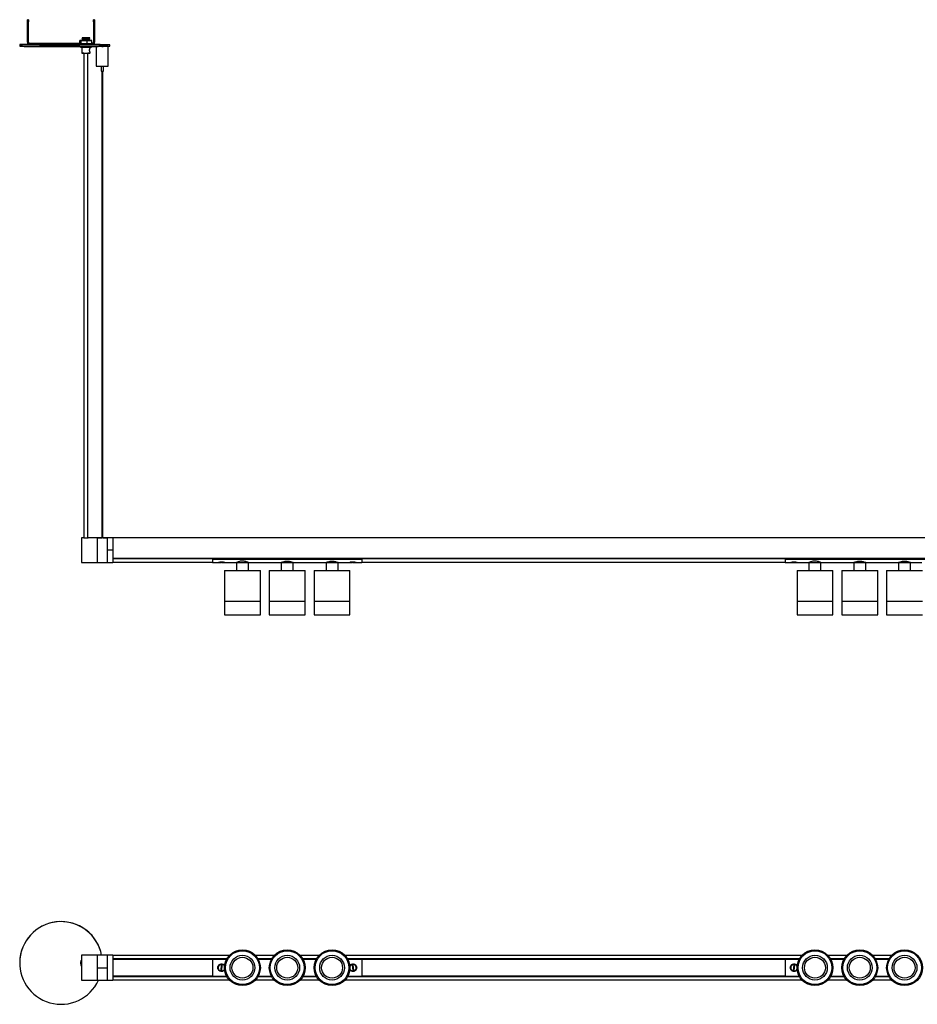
# Model space of a CAD drawing. Header units: millimetres. Extents: x 613 to 2621, y 605 to 1594.
# Tile 1 of 2: x 613 to 1515, y 605 to 1594. Entities that reach past the tile are written whole.
import ezdxf

# ---------------------------------------------------------------- set-up
doc = ezdxf.new("R2010")
doc.units = ezdxf.units.MM

msp = doc.modelspace()

# ---------------------------------------------------------------- linework, layer by layer
at = {"color": 7, "linetype": 'Continuous', "lineweight": 25}
for p, q in [((621.97, 1593.9), (620.97, 1593.9)), ((620.97, 1593.71), (620.97, 1593.9)), ((620.97, 1593.71), (621.97, 1593.71)), ((620.97, 1591.7), (620.97, 1593.71)), ((621.97, 1591.7), (620.97, 1591.7)), ((620.97, 1571.2), (620.97, 1591.7)), ((621.97, 1593.71), (621.97, 1593.9)), ((621.97, 1593.71), (621.97, 1591.7)), ((621.97, 1571.2), (621.97, 1591.7)), ((688.49, 1593.9), (687.49, 1593.9)), ((687.49, 1593.9), (687.49, 1593.71)), ((687.49, 1593.71), (688.49, 1593.71)), ((687.49, 1591.7), (687.49, 1593.71)), ((688.49, 1591.7), (687.49, 1591.7)), ((687.49, 1591.7), (687.49, 1571.2)), ((688.49, 1593.9), (688.49, 1593.71)), ((688.49, 1593.71), (688.49, 1591.7)), ((688.49, 1591.7), (688.49, 1571.2)), ((673.87, 1573.02), (673.73, 1573)), ((673.73, 1569.85), (673.73, 1573)), ((673.87, 1573.02), (674.78, 1572.98)), ((675.73, 1573.04), (674.31, 1573.03)), ((674.93, 1572.94), (674.78, 1572.98)), ((675.66, 1572.97), (674.93, 1572.94)), ((674.93, 1569.8), (674.93, 1572.94)), ((675.66, 1572.97), (680.19, 1572.95)), ((675.73, 1575.06), (675.73, 1574.93)), ((675.73, 1574.06), (675.73, 1573.93)), ((675.73, 1573.06), (675.73, 1572.99)), ((676.27, 1575.62), (676.27, 1575.37)), ((676.27, 1574.62), (676.27, 1574.37)), ((676.27, 1573.62), (676.27, 1573.37)), ((680.93, 1572.92), (680.19, 1572.95)), ((681.52, 1572.96), (680.93, 1572.92)), ((680.93, 1569.78), (680.93, 1572.92)), ((681.52, 1572.96), (685.14, 1572.98)), ((683.19, 1574.87), (683.19, 1575.11)), ((683.19, 1573.87), (683.19, 1574.11)), ((683.19, 1572.98), (683.19, 1573.11)), ((683.79, 1573.05), (683.19, 1573.05)), ((683.73, 1575.43), (683.73, 1575.56)), ((683.73, 1574.43), (683.73, 1574.56)), ((683.73, 1573.43), (683.73, 1573.56)), ((685.58, 1573), (684.68, 1573.04)), ((685.73, 1572.96), (685.14, 1572.98)), ((685.58, 1573), (685.73, 1572.96)), ((685.73, 1569.82), (685.73, 1572.96)), ((613.23, 1568.81), (613.23, 1567.31)), ((621.97, 1571.2), (620.97, 1571.2)), ((623.47, 1569.7), (623.47, 1569.92)), ((673.73, 1569.92), (623.47, 1569.92)), ((623.47, 1569.7), (623.47, 1568.7)), ((685.99, 1569.7), (623.47, 1569.7)), ((685.99, 1568.7), (623.47, 1568.7)), ((673.73, 1569.85), (673.87, 1569.82)), ((673.87, 1569.82), (674.78, 1569.78)), ((674.23, 1566.98), (674.23, 1566.31)), ((674.78, 1569.78), (674.93, 1569.8)), ((674.93, 1569.8), (675.66, 1569.77)), ((675.53, 1566.28), (675.53, 1560.51)), ((675.66, 1569.77), (680.19, 1569.75)), ((680.19, 1569.75), (680.93, 1569.78)), ((680.93, 1569.78), (681.52, 1569.76)), ((681.52, 1569.76), (685.14, 1569.79)), ((683.93, 1565.32), (683.93, 1566.28)), ((685.14, 1569.79), (685.73, 1569.82)), ((685.23, 1566.31), (685.23, 1567.06)), ((685.73, 1569.82), (685.58, 1569.8)), ((685.99, 1569.92), (685.73, 1569.92)), ((685.99, 1569.92), (685.99, 1569.7)), ((685.99, 1569.7), (685.99, 1568.7)), ((687.49, 1571.2), (688.49, 1571.2)), ((690.19, 1567.11), (690.19, 1547.21)), ((696.2, 1567.24), (695.54, 1567.24)), ((696.69, 1568.78), (696.69, 1568.81)), ((700.49, 1567.18), (700.49, 1567.25)), ((702.19, 1547.21), (702.19, 1567.21)), ((703.69, 1567.31), (703.69, 1568.81)), ((675.53, 1560.51), (675.73, 1560.31)), ((677.73, 1560.28), (677.73, 1073.78)), ((681.73, 1073.78), (681.73, 1560.28)), ((683.73, 1560.31), (683.93, 1560.51)), ((683.93, 1560.51), (683.93, 1561.29)), ((694.94, 1547.15), (694.94, 1542.21)), ((695.69, 1542.2), (695.69, 1073.77)), ((696.69, 1073.77), (696.69, 1542.2)), ((697.44, 1542.21), (697.44, 1547.15)), ((677.5, 1073.83), (675.23, 1073.83)), ((675.23, 1073.83), (675.23, 1048.83)), ((691.08, 1073.83), (681.96, 1073.83)), ((691.89, 1073.83), (691.08, 1073.83)), ((691.08, 1073.83), (691.08, 1048.83)), ((691.08, 1073.83), (691.08, 1073.82)), ((691.08, 1073.82), (691.08, 1048.83)), ((691.08, 1073.82), (691.76, 1073.82)), ((691.76, 1073.82), (691.76, 1073.83)), ((691.76, 1073.81), (691.76, 1073.82)), ((692.49, 1073.83), (695.69, 1073.83)), ((692.49, 1073.83), (692.55, 1073.77)), ((699.67, 1073.77), (692.49, 1073.77)), ((696.69, 1073.83), (699.67, 1073.83)), ((699.61, 1073.77), (699.67, 1073.83)), ((701.08, 1073.83), (700.26, 1073.83)), ((700.4, 1073.83), (700.4, 1073.82)), ((700.4, 1073.82), (700.4, 1073.81)), ((700.4, 1073.82), (701.08, 1073.82)), ((706.93, 1073.83), (701.08, 1073.83)), ((701.08, 1073.83), (701.08, 1073.82)), ((701.08, 1073.83), (701.08, 1061.32)), ((701.08, 1073.82), (701.08, 1048.83)), ((706.93, 1073.83), (706.93, 1061.32)), ((2206.93, 1073.58), (706.93, 1073.58)), ((706.93, 1061.32), (701.08, 1061.32)), ((701.08, 1061.32), (701.08, 1048.83)), ((706.93, 1061.32), (706.93, 1048.83)), ((675.23, 1048.83), (691.08, 1048.83)), ((691.08, 1048.83), (701.08, 1048.83)), ((701.08, 1048.83), (706.93, 1048.83)), ((706.93, 1053.14), (2206.93, 1053.14)), ((2206.93, 1053.08), (706.93, 1053.08)), ((706.93, 1052.84), (806.93, 1052.84)), ((806.93, 1052.48), (706.93, 1052.48)), ((706.93, 1049.13), (806.93, 1049.13)), ((806.93, 1053.08), (806.93, 1053.05)), ((806.93, 1052.26), (806.93, 1053.05)), ((806.93, 1053.05), (956.93, 1053.05)), ((806.93, 1053.05), (808.43, 1053.05)), ((806.93, 1052.26), (956.93, 1052.26)), ((806.93, 1052.26), (806.93, 1048.83)), ((806.93, 1048.83), (812.18, 1048.83)), ((808.43, 1053.08), (808.43, 1053.05)), ((809.93, 1053.08), (809.93, 1053.05)), ((812.48, 1053.08), (812.48, 1053.05)), ((812.74, 1048.92), (815.43, 1048.92)), ((813.8, 1053.08), (813.83, 1053.05)), ((816.73, 1049.17), (815.73, 1049.17)), ((816.42, 1048.92), (819.15, 1048.92)), ((818.53, 1053.08), (818.53, 1053.05)), ((818.53, 1053.05), (940.43, 1053.05)), ((819.63, 1048.83), (830.93, 1048.83)), ((830.93, 1048.83), (830.93, 1040.83)), ((830.93, 1048.83), (842.93, 1048.83)), ((830.93, 1048.83), (842.93, 1048.83)), ((842.93, 1040.83), (842.93, 1048.83)), ((842.93, 1048.83), (875.93, 1048.83)), ((875.93, 1048.83), (875.93, 1040.83)), ((875.93, 1048.83), (887.93, 1048.83)), ((887.93, 1048.83), (875.93, 1048.83)), ((887.93, 1040.83), (887.93, 1048.83)), ((887.93, 1048.83), (920.93, 1048.83)), ((920.93, 1048.83), (920.93, 1040.83)), ((920.93, 1048.83), (926.79, 1048.83)), ((932.93, 1048.83), (920.93, 1048.83)), ((926.79, 1048.83), (932.93, 1048.83)), ((932.93, 1040.83), (932.93, 1048.83)), ((932.93, 1048.83), (944.18, 1048.83)), ((940.43, 1053.08), (940.43, 1053.05)), ((942.55, 1053.08), (942.55, 1053.05)), ((943.18, 1053.05), (943.18, 1053.08)), ((944.48, 1053.08), (944.48, 1053.05)), ((944.7, 1048.92), (947.43, 1048.92)), ((945.24, 1053.08), (945.27, 1053.05)), ((948.16, 1049.17), (947.16, 1049.17)), ((948.43, 1048.92), (951.12, 1048.92)), ((950.53, 1053.08), (950.53, 1053.05)), ((950.53, 1053.05), (956.93, 1053.05)), ((951.63, 1048.83), (956.93, 1048.83)), ((956.93, 1053.08), (956.93, 1053.05)), ((956.93, 1052.26), (956.93, 1053.05)), ((956.93, 1052.84), (1381.93, 1052.84)), ((1381.93, 1052.48), (956.93, 1052.48)), ((956.93, 1052.26), (956.93, 1048.83)), ((956.93, 1049.13), (1381.93, 1049.13)), ((1381.93, 1053.08), (1381.93, 1053.05)), ((1381.93, 1052.26), (1381.93, 1053.05)), ((1381.93, 1053.05), (1531.93, 1053.05)), ((1381.93, 1053.05), (1383.43, 1053.05)), ((1381.93, 1052.26), (1531.93, 1052.26)), ((1381.93, 1052.26), (1381.93, 1048.83)), ((1381.93, 1048.83), (1387.18, 1048.83)), ((1383.43, 1053.08), (1383.43, 1053.05)), ((1387.74, 1048.92), (1390.43, 1048.92)), ((1391.73, 1049.17), (1390.73, 1049.17)), ((1391.42, 1048.92), (1394.15, 1048.92)), ((1393.53, 1053.08), (1393.53, 1053.05)), ((1393.53, 1053.05), (1515.43, 1053.05)), ((1394.63, 1048.83), (1405.93, 1048.83)), ((1405.93, 1048.83), (1405.93, 1040.83)), ((1405.93, 1048.83), (1417.93, 1048.83)), ((1405.93, 1048.83), (1417.93, 1048.83)), ((1417.93, 1040.83), (1417.93, 1048.83)), ((1417.93, 1048.83), (1450.93, 1048.83)), ((1450.93, 1048.83), (1450.93, 1040.83)), ((1450.93, 1048.83), (1462.93, 1048.83)), ((1462.93, 1048.83), (1450.93, 1048.83)), ((1462.93, 1040.83), (1462.93, 1048.83)), ((1462.93, 1048.83), (1495.93, 1048.83)), ((1495.93, 1048.83), (1495.93, 1040.83)), ((1495.93, 1048.83), (1501.79, 1048.83)), ((1507.93, 1048.83), (1495.93, 1048.83)), ((1501.79, 1048.83), (1507.93, 1048.83)), ((1507.93, 1040.83), (1507.93, 1048.83)), ((1507.93, 1048.83), (1519.18, 1048.83)), ((818.93, 1040.83), (818.93, 1010.03)), ((818.93, 1040.83), (854.93, 1040.83)), ((854.93, 1010.03), (854.93, 1040.83)), ((863.93, 1040.83), (863.93, 1010.03)), ((863.93, 1040.83), (899.93, 1040.83)), ((899.93, 1010.03), (899.93, 1040.83)), ((908.93, 1040.83), (908.93, 1010.03)), ((908.93, 1040.83), (926.51, 1040.83)), ((926.51, 1040.83), (944.93, 1040.83)), ((944.93, 1010.03), (944.93, 1040.83)), ((1393.93, 1040.83), (1393.93, 1010.03)), ((1393.93, 1040.83), (1429.93, 1040.83)), ((1429.93, 1010.03), (1429.93, 1040.83)), ((1438.93, 1040.83), (1438.93, 1010.03)), ((1438.93, 1040.83), (1474.93, 1040.83)), ((1474.93, 1010.03), (1474.93, 1040.83)), ((1483.93, 1040.83), (1483.93, 1010.03)), ((1483.93, 1040.83), (1501.51, 1040.83)), ((1501.51, 1040.83), (1519.93, 1040.83)), ((818.93, 1010.03), (818.93, 996.53)), ((818.93, 1010.03), (854.93, 1010.03)), ((818.93, 1010.03), (854.93, 1010.03)), ((854.93, 996.53), (854.93, 1010.03)), ((863.93, 1010.03), (863.93, 996.53)), ((863.93, 1010.03), (881.84, 1010.03)), ((863.93, 1010.03), (899.93, 1010.03)), ((881.84, 1010.03), (899.93, 1010.03)), ((899.93, 996.53), (899.93, 1010.03)), ((908.93, 1010.03), (908.93, 996.53)), ((908.93, 1010.03), (944.93, 1010.03)), ((908.93, 1010.03), (926.51, 1010.03)), ((926.51, 1010.03), (944.93, 1010.03)), ((944.93, 996.53), (944.93, 1010.03)), ((1393.93, 1010.03), (1393.93, 996.53)), ((1393.93, 1010.03), (1429.93, 1010.03)), ((1393.93, 1010.03), (1429.93, 1010.03)), ((1429.93, 996.53), (1429.93, 1010.03)), ((1438.93, 1010.03), (1438.93, 996.53)), ((1438.93, 1010.03), (1456.84, 1010.03)), ((1438.93, 1010.03), (1474.93, 1010.03)), ((1456.84, 1010.03), (1474.93, 1010.03)), ((1474.93, 996.53), (1474.93, 1010.03)), ((1483.93, 1010.03), (1483.93, 996.53)), ((1483.93, 1010.03), (1519.93, 1010.03)), ((1483.93, 1010.03), (1501.51, 1010.03)), ((1501.51, 1010.03), (1519.93, 1010.03)), ((818.93, 996.53), (854.93, 996.53)), ((863.93, 996.53), (881.84, 996.53)), ((881.84, 996.53), (899.93, 996.53)), ((908.93, 996.53), (944.93, 996.53)), ((1393.93, 996.53), (1429.93, 996.53)), ((1438.93, 996.53), (1456.84, 996.53)), ((1456.84, 996.53), (1474.93, 996.53)), ((1483.93, 996.53), (1519.93, 996.53)), ((691.08, 654.63), (675.23, 654.63)), ((675.23, 654.63), (675.23, 629.63)), ((701.08, 654.63), (691.08, 654.63)), ((691.08, 654.63), (691.08, 629.63)), ((691.08, 654.63), (691.08, 641.6)), ((701.08, 654.63), (701.08, 641.6)), ((706.93, 654.63), (701.08, 654.63)), ((701.08, 654.63), (701.08, 629.63)), ((706.93, 654.63), (706.93, 629.63)), ((823.74, 654.38), (706.93, 654.38)), ((868.74, 654.38), (850.12, 654.38)), ((913.74, 654.38), (895.12, 654.38)), ((1398.74, 654.38), (940.12, 654.38)), ((1443.74, 654.38), (1425.12, 654.38)), ((1488.74, 654.38), (1470.12, 654.38)), ((613.23, 646.88), (613.23, 646.87)), ((674.23, 646.61), (674.23, 646.6)), ((706.93, 651.24), (821.4, 651.24)), ((821.32, 651.09), (706.93, 651.09)), ((706.93, 651.08), (821.31, 651.08)), ((821.2, 650.88), (706.93, 650.88)), ((706.93, 650.68), (806.93, 650.68)), ((806.93, 650.52), (706.93, 650.52)), ((806.93, 650.73), (821.12, 650.73)), ((806.93, 650.73), (806.93, 633.53)), ((813.99, 645.22), (814.09, 645.05)), ((815.73, 644.67), (815.13, 639.7)), ((816.73, 644.55), (815.73, 644.67)), ((816.12, 639.58), (816.73, 644.55)), ((818.55, 644.66), (818.41, 644.52)), ((852.45, 651.24), (866.4, 651.24)), ((866.32, 651.09), (852.54, 651.09)), ((852.55, 651.08), (866.31, 651.08)), ((866.2, 650.88), (852.66, 650.88)), ((852.74, 650.73), (866.12, 650.73)), ((897.45, 651.24), (911.4, 651.24)), ((911.32, 651.09), (897.54, 651.09)), ((897.55, 651.08), (911.31, 651.08)), ((911.2, 650.88), (897.66, 650.88)), ((897.74, 650.73), (911.12, 650.73)), ((942.45, 651.24), (1396.4, 651.24)), ((1396.32, 651.09), (942.54, 651.09)), ((942.55, 651.08), (1396.31, 651.08)), ((1396.2, 650.88), (942.66, 650.88)), ((942.74, 650.73), (956.93, 650.73)), ((945.48, 644.55), (945.34, 644.7)), ((948.16, 644.67), (947.16, 644.56)), ((947.16, 644.56), (947.7, 639.59)), ((948.7, 639.69), (948.16, 644.67)), ((949.8, 645.02), (949.91, 645.19)), ((956.93, 650.73), (956.93, 633.53)), ((956.93, 650.68), (1381.93, 650.68)), ((1381.93, 650.52), (956.93, 650.52)), ((1381.93, 650.73), (1396.12, 650.73)), ((1381.93, 650.73), (1381.93, 633.53)), ((1390.73, 644.67), (1390.13, 639.7)), ((1391.73, 644.55), (1390.73, 644.67)), ((1391.12, 639.58), (1391.73, 644.55)), ((1427.45, 651.24), (1441.4, 651.24)), ((1441.32, 651.09), (1427.54, 651.09)), ((1427.55, 651.08), (1441.31, 651.08)), ((1441.2, 650.88), (1427.66, 650.88)), ((1427.74, 650.73), (1441.12, 650.73)), ((1472.45, 651.24), (1486.4, 651.24)), ((1486.32, 651.09), (1472.54, 651.09)), ((1472.55, 651.08), (1486.31, 651.08)), ((1486.2, 650.88), (1472.66, 650.88)), ((1472.74, 650.73), (1486.12, 650.73)), ((701.08, 641.6), (691.08, 641.6)), ((691.08, 641.6), (691.08, 629.63)), ((701.08, 641.6), (701.08, 640.19)), ((706.93, 633.73), (806.93, 633.73)), ((806.93, 633.58), (706.93, 633.58)), ((706.93, 633.38), (821.2, 633.38)), ((821.31, 633.18), (706.93, 633.18)), ((706.93, 633.16), (821.32, 633.16)), ((821.4, 633.02), (706.93, 633.02)), ((806.93, 633.53), (821.12, 633.53)), ((813.45, 639.73), (813.3, 639.59)), ((815.13, 639.7), (816.12, 639.58)), ((817.76, 639.2), (817.87, 639.03)), ((866.4, 633.02), (852.45, 633.02)), ((852.54, 633.16), (866.32, 633.16)), ((866.31, 633.18), (852.55, 633.18)), ((852.66, 633.38), (866.2, 633.38)), ((852.74, 633.53), (866.12, 633.53)), ((911.4, 633.02), (897.45, 633.02)), ((897.54, 633.16), (911.32, 633.16)), ((911.31, 633.18), (897.55, 633.18)), ((897.66, 633.38), (911.2, 633.38)), ((897.74, 633.53), (911.12, 633.53)), ((1396.4, 633.02), (942.45, 633.02)), ((942.54, 633.16), (1396.32, 633.16)), ((1396.31, 633.18), (942.55, 633.18)), ((942.66, 633.38), (1396.2, 633.38)), ((942.74, 633.53), (956.93, 633.53)), ((945.95, 639.06), (946.06, 639.23)), ((947.7, 639.59), (948.7, 639.69)), ((950.52, 639.56), (950.38, 639.7)), ((956.93, 633.73), (1381.93, 633.73)), ((1381.93, 633.58), (956.93, 633.58)), ((1381.93, 633.53), (1396.12, 633.53)), ((1390.13, 639.7), (1391.12, 639.58)), ((1441.4, 633.02), (1427.45, 633.02)), ((1427.54, 633.16), (1441.32, 633.16)), ((1441.31, 633.18), (1427.55, 633.18)), ((1427.66, 633.38), (1441.2, 633.38)), ((1427.74, 633.53), (1441.12, 633.53)), ((1486.4, 633.02), (1472.45, 633.02)), ((1472.54, 633.16), (1486.32, 633.16)), ((1486.31, 633.18), (1472.55, 633.18)), ((1472.66, 633.38), (1486.2, 633.38)), ((1472.74, 633.53), (1486.12, 633.53)), ((675.23, 629.63), (691.08, 629.63)), ((691.08, 629.63), (701.08, 629.63)), ((701.08, 629.63), (706.93, 629.63)), ((706.93, 629.88), (823.74, 629.88)), ((850.12, 629.88), (868.74, 629.88)), ((895.12, 629.88), (913.74, 629.88)), ((940.12, 629.88), (1398.74, 629.88)), ((1425.12, 629.88), (1443.74, 629.88)), ((1470.12, 629.88), (1488.74, 629.88))]:
    msp.add_line(p, q, dxfattribs=at)
at = {"color": 7, "linetype": 'Continuous', "lineweight": 25, "flags": 128}
for points in [[(675.73, 1573.03), (675.48, 1573.02), (675.23, 1573.01), (675.36, 1573), (675.83, 1572.99), (676.62, 1572.98), (677.67, 1572.97), (678.88, 1572.97), (680.16, 1572.97), (681.4, 1572.97), (682.51, 1572.98), (683.39, 1572.98), (683.98, 1572.99), (684.22, 1573.01), (684.1, 1573.02), (683.63, 1573.03), (683.25, 1573.03)], [(675.74, 1574.93), (675.73, 1574.93), (676.06, 1574.98), (676.95, 1575.03), (678.26, 1575.09), (679.79, 1575.15), (681.32, 1575.21), (682.6, 1575.28), (682.6, 1575.28), (683.45, 1575.36), (683.72, 1575.43)], [(675.74, 1573.93), (675.73, 1573.93), (676.06, 1573.98), (676.95, 1574.03), (678.26, 1574.09), (679.79, 1574.15), (681.32, 1574.21), (682.6, 1574.28), (682.6, 1574.28), (683.45, 1574.36), (683.72, 1574.43)], [(681.83, 1575.81), (681.65, 1575.82), (681.19, 1575.82), (680.5, 1575.82), (679.69, 1575.83), (678.89, 1575.82), (678.22, 1575.82), (677.78, 1575.81), (677.63, 1575.81), (677.8, 1575.8), (678.27, 1575.79), (678.96, 1575.79), (679.76, 1575.79), (680.56, 1575.79), (681.24, 1575.79), (681.68, 1575.8), (681.83, 1575.81)], [(681.52, 1572.96), (681.36, 1572.96), (681.19, 1572.96), (681.03, 1572.96), (680.86, 1572.96), (680.7, 1572.96), (680.53, 1572.96), (680.36, 1572.95), (680.19, 1572.95)], [(622.21, 1569.03), (621.35, 1569.02), (619.22, 1569), (617.39, 1568.97), (615.88, 1568.93), (614.7, 1568.9), (613.86, 1568.87), (613.37, 1568.84), (613.23, 1568.8), (613.45, 1568.77), (614.02, 1568.73), (614.94, 1568.7), (616.19, 1568.67), (617.78, 1568.64), (619.68, 1568.61), (621.88, 1568.58), (624.36, 1568.56), (627.09, 1568.53), (630.07, 1568.51), (633.25, 1568.49), (636.62, 1568.47), (640.14, 1568.46), (643.79, 1568.45), (647.53, 1568.44), (651.33, 1568.44), (655.16, 1568.44), (658.99, 1568.44), (662.78, 1568.44), (666.5, 1568.45), (670.13, 1568.46), (673.62, 1568.48), (676.94, 1568.5), (680.08, 1568.51), (683.01, 1568.54), (685.69, 1568.56), (688.11, 1568.59), (690.24, 1568.62), (692.07, 1568.65), (693.58, 1568.68), (694.76, 1568.71), (695.6, 1568.74), (696.09, 1568.78), (696.23, 1568.81), (696.23, 1568.81)], [(613.23, 1567.31), (613.23, 1567.3), (613.45, 1567.27), (614.02, 1567.23), (614.94, 1567.2), (616.19, 1567.17), (617.78, 1567.14), (619.68, 1567.11), (621.88, 1567.08), (624.36, 1567.06), (627.09, 1567.03), (630.07, 1567.01), (633.25, 1566.99), (636.62, 1566.97), (640.14, 1566.96), (643.79, 1566.95), (647.53, 1566.94), (651.33, 1566.94), (655.16, 1566.94), (658.99, 1566.94), (662.78, 1566.95), (666.5, 1566.95), (670.13, 1566.96), (673.62, 1566.98), (676.94, 1567), (680.08, 1567.01), (683.01, 1567.04), (685.69, 1567.06), (688.11, 1567.09), (690.24, 1567.12), (692.07, 1567.15), (693.58, 1567.18), (694.76, 1567.21), (695.54, 1567.24)], [(681.52, 1569.76), (681.36, 1569.76), (681.19, 1569.76), (681.03, 1569.76), (680.86, 1569.76), (680.7, 1569.76), (680.53, 1569.76), (680.36, 1569.76), (680.19, 1569.75)], [(696.2, 1568.74), (694.59, 1568.74), (693.05, 1568.74), (691.66, 1568.75), (690.48, 1568.76), (689.57, 1568.77), (688.97, 1568.79), (688.7, 1568.8), (688.79, 1568.82), (689.22, 1568.83), (689.97, 1568.84), (691.02, 1568.85), (692.31, 1568.86), (693.78, 1568.87), (695.37, 1568.87), (696.99, 1568.87), (698.57, 1568.87), (700.05, 1568.86), (701.34, 1568.85), (702.39, 1568.84), (703.15, 1568.83), (703.59, 1568.82), (703.68, 1568.8), (703.42, 1568.79), (702.82, 1568.77), (701.91, 1568.76), (700.74, 1568.75), (699.35, 1568.74), (697.81, 1568.74), (696.2, 1568.74)], [(692.88, 1567.16), (692.88, 1567.16), (694.23, 1567.16), (695.7, 1567.15), (697.2, 1567.15)], [(696.19, 1568.78), (695.24, 1568.78), (694.42, 1568.79), (693.88, 1568.8), (693.69, 1568.81), (693.88, 1568.81), (694.42, 1568.82), (695.23, 1568.83), (696.19, 1568.83), (697.14, 1568.83), (697.95, 1568.82), (698.5, 1568.81), (698.69, 1568.81), (698.5, 1568.8), (697.96, 1568.79), (697.15, 1568.78), (696.19, 1568.78)], [(696.58, 1568.8), (696.67, 1568.8), (696.69, 1568.81), (696.62, 1568.81), (696.5, 1568.81), (696.32, 1568.81), (696.13, 1568.81), (695.94, 1568.81), (695.79, 1568.81), (695.71, 1568.81), (695.69, 1568.8), (695.76, 1568.8), (695.88, 1568.8), (696.06, 1568.8), (696.25, 1568.8), (696.44, 1568.8), (696.58, 1568.8)], [(697.2, 1567.15), (698.64, 1567.16), (699.92, 1567.16), (700.98, 1567.17), (701.72, 1567.18), (702.13, 1567.2), (702.16, 1567.21), (701.81, 1567.22), (701.11, 1567.24), (700.49, 1567.24)], [(814.07, 1053.08), (814.08, 1053.07), (814.08, 1053.05)], [(816.12, 1049.17), (816.2, 1049.06), (816.27, 1048.98), (816.35, 1048.93), (816.42, 1048.92), (816.5, 1048.93), (816.58, 1048.98), (816.65, 1049.06), (816.73, 1049.17)], [(818.44, 1053.08), (818.43, 1053.07), (818.43, 1053.05)], [(945.46, 1053.05), (945.45, 1053.07), (945.45, 1053.08)], [(947.16, 1049.17), (947.23, 1049.06), (947.3, 1048.98), (947.36, 1048.93), (947.43, 1048.92), (947.5, 1048.93), (947.57, 1048.98), (947.63, 1049.06), (947.7, 1049.17)], [(949.82, 1053.05), (949.82, 1053.07), (949.82, 1053.08)], [(1391.15, 1049.13), (1391.2, 1049.06), (1391.27, 1048.98), (1391.35, 1048.93), (1391.42, 1048.92), (1391.5, 1048.93), (1391.58, 1048.98), (1391.65, 1049.06), (1391.73, 1049.17)]]:
    msp.add_lwpolyline(points, dxfattribs=at)
at = {"color": 7, "linetype": 'Continuous', "lineweight": 25}
for centre, radius in [((836.93, 642.13), 18), ((836.93, 642.13), 17), ((836.93, 642.13), 12.42), ((836.93, 642.13), 10.5), ((881.93, 642.13), 18), ((881.93, 642.13), 17), ((881.93, 642.13), 12.42), ((881.93, 642.13), 10.5), ((926.93, 642.13), 18), ((926.93, 642.13), 17), ((926.93, 642.13), 12.42), ((926.93, 642.13), 10.5), ((1411.93, 642.13), 18), ((1411.93, 642.13), 17), ((1411.93, 642.13), 12.42), ((1411.93, 642.13), 10.5), ((1456.93, 642.13), 18), ((1456.93, 642.13), 17), ((1456.93, 642.13), 12.42), ((1456.93, 642.13), 10.5), ((1501.93, 642.13), 18), ((1501.93, 642.13), 17), ((1501.93, 642.13), 12.42), ((1501.93, 642.13), 10.5)]:
    msp.add_circle(centre, radius, dxfattribs=at)
for centre, radius, start, end in [((674.69, 1549.88), 23.15, 90.91979, 92.01074), ((677.15, 1761.7), 188.74, 269.28018, 269.54785), ((672.47, 1700.25), 127.31, 271.64548, 275.06706), ((679.53, 1244.77), 331.07, 89.97713, 90.4632), ((682.3, 1384.31), 188.74, 89.28018, 89.54785), ((684.77, 1596.14), 23.15, 270.91979, 272.01074), ((623.47, 1571.2), 2.5, 180.00112, 270.00112), ((623.47, 1571.42), 1.5, 180.00112, 270.00112), ((623.47, 1571.2), 1.5, 180.00112, 270.00112), ((679.71, 1770.6), 204.37, 268.46215, 271.54626), ((677.15, 1758.5), 188.74, 269.28018, 269.54785), ((684.77, 1592.94), 23.15, 270.91979, 272.01074), ((685.99, 1571.42), 1.5, 269.99888, 359.99888), ((685.99, 1571.2), 2.5, 269.99888, 359.99888), ((685.99, 1571.2), 1.5, 269.99888, 359.99888), ((687.76, 1409.88), 159.15, 86.94981, 90.18607), ((698.28, 1755.47), 188.24, 269.36878, 271.64802), ((679.72, 1735.19), 174.74, 268.62699, 271.38142), ((679.73, 1727.75), 167.49, 268.63161, 271.36839), ((695.44, 1780.95), 233.81, 268.71274, 270.43095), ((696.19, 1591.61), 49.42, 268.55065, 271.44935), ((698.41, 1669.88), 122.73, 269.437, 271.76636), ((679.73, 1084.12), 10.52, 257.76318, 282.32112), ((815.35, 1049.32), 0.413, 281.39262, 338.31596), ((948.52, 1049.29), 0.38, 197.78195, 256.00495), ((1390.35, 1049.32), 0.413, 281.39262, 338.31596), ((654.73, 646.88), 41.5, 10.75436, 179.99803), ((654.73, 646.87), 41.5, 10.77095, 335.44661), ((679.73, 646.61), 5.5, 144.902, 179.99991), ((679.73, 646.6), 5.5, 144.90202, 215.09798), ((813.55, 644.89), 0.2, 310.75738, 353.0493), ((818.91, 644.24), 0.2, 173.0493, 215.34122), ((944.98, 644.28), 0.2, 323.90398, 6.1959), ((950.35, 644.86), 0.2, 186.1959, 207.33363), ((812.95, 640.01), 0.2, 353.0493, 14.18703), ((818.31, 639.36), 0.2, 130.75738, 173.0493), ((945.51, 639.39), 0.2, 6.1959, 48.48781), ((950.88, 639.98), 0.2, 143.90398, 186.1959)]:
    msp.add_arc(centre, radius, start, end, dxfattribs=at)
for points, knots in [([(676.28, 1575.38), (676.19, 1575.32), (676.01, 1575.22), (675.82, 1575.11), (675.73, 1575.06)], [0, 0, 0, 0, 0.49993, 1, 1, 1, 1]), ([(675.73, 1574.92), (675.82, 1574.87), (676, 1574.77), (676.18, 1574.67), (676.27, 1574.61)], [0, 0, 0, 0, 0.506369, 1, 1, 1, 1]), ([(676.28, 1574.38), (676.19, 1574.32), (676.01, 1574.22), (675.82, 1574.11), (675.73, 1574.06)], [0, 0, 0, 0, 0.49993, 1, 1, 1, 1]), ([(675.73, 1573.92), (675.82, 1573.87), (676, 1573.77), (676.18, 1573.67), (676.27, 1573.61)], [0, 0, 0, 0, 0.506369, 1, 1, 1, 1]), ([(676.28, 1573.38), (676.19, 1573.32), (676.01, 1573.22), (675.82, 1573.11), (675.73, 1573.06)], [0, 0, 0, 0, 0.49993, 1, 1, 1, 1]), ([(675.76, 1575.06), (675.82, 1575.08), (675.96, 1575.11), (676.88, 1575.16), (678.22, 1575.21), (679.8, 1575.27), (681.36, 1575.34), (682.69, 1575.41), (683.51, 1575.48), (683.84, 1575.54), (683.69, 1575.57), (683.67, 1575.57)], [0, 0, 0, 0, 0.112259, 0.236033, 0.359806, 0.48358, 0.607354, 0.731128, 0.854902, 0.978676, 1, 1, 1, 1]), ([(675.76, 1574.06), (675.82, 1574.08), (675.96, 1574.11), (676.88, 1574.16), (678.22, 1574.21), (679.8, 1574.27), (681.36, 1574.34), (682.69, 1574.41), (683.51, 1574.48), (683.84, 1574.54), (683.69, 1574.57), (683.67, 1574.57)], [0, 0, 0, 0, 0.112259, 0.236033, 0.359806, 0.48358, 0.607354, 0.731128, 0.854902, 0.978676, 1, 1, 1, 1]), ([(675.76, 1573.06), (675.82, 1573.08), (675.96, 1573.11), (676.88, 1573.16), (678.22, 1573.21), (679.8, 1573.27), (681.36, 1573.34), (682.69, 1573.41), (683.51, 1573.48), (683.84, 1573.54), (683.69, 1573.57), (683.67, 1573.57)], [0, 0, 0, 0, 0.112259, 0.236033, 0.359806, 0.48358, 0.607354, 0.731128, 0.854902, 0.978676, 1, 1, 1, 1]), ([(675.93, 1575.81), (675.99, 1575.82), (676.1, 1575.82), (676.6, 1575.83), (676.85, 1575.83)], [0, 0, 0, 0, 0.493682, 1, 1, 1, 1]), ([(675.95, 1575.8), (675.97, 1575.79), (676.08, 1575.73), (676.18, 1575.66), (676.27, 1575.61)], [0, 0, 0, 0, 0.1608891, 1, 1, 1, 1]), ([(678.46, 1575.78), (678.1, 1575.78), (677.38, 1575.78), (676.56, 1575.79), (676.02, 1575.8), (675.98, 1575.81), (675.96, 1575.81)], [0, 0, 0, 0, 0.255506, 0.510718, 0.77905, 1, 1, 1, 1]), ([(676.28, 1575.62), (676.28, 1575.62), (676.19, 1575.64), (676.51, 1575.67), (677.24, 1575.72), (678.05, 1575.76), (678.46, 1575.78)], [0, 0, 0, 0, 0.013908, 0.342605, 0.671303, 1, 1, 1, 1]), ([(676.28, 1574.62), (676.28, 1574.62), (676.19, 1574.64), (676.51, 1574.67), (677.25, 1574.72), (678.43, 1574.78), (679.79, 1574.84), (681.14, 1574.9), (682.27, 1574.97), (683, 1575.04), (683.09, 1575.08), (683.12, 1575.1)], [0, 0, 0, 0, 0.005445, 0.134118, 0.262792, 0.391466, 0.520139, 0.648813, 0.777487, 0.90616, 1, 1, 1, 1]), ([(676.28, 1573.62), (676.28, 1573.62), (676.19, 1573.64), (676.51, 1573.67), (677.25, 1573.72), (678.43, 1573.78), (679.79, 1573.84), (681.14, 1573.9), (682.27, 1573.97), (683, 1574.04), (683.09, 1574.08), (683.12, 1574.1)], [0, 0, 0, 0, 0.0054445, 0.1341182, 0.2627919, 0.3914656, 0.5201393, 0.648813, 0.7774866, 0.9061603, 1, 1, 1, 1]), ([(676.3, 1575.38), (676.35, 1575.39), (676.47, 1575.42), (677.27, 1575.47), (678.42, 1575.53), (679.79, 1575.59), (681.13, 1575.65), (682.3, 1575.72), (682.73, 1575.77), (682.95, 1575.8)], [0, 0, 0, 0, 0.129873, 0.274894, 0.419915, 0.564937, 0.709958, 0.854979, 1, 1, 1, 1]), ([(676.3, 1574.38), (676.35, 1574.39), (676.47, 1574.42), (677.27, 1574.47), (678.42, 1574.53), (679.79, 1574.59), (681.14, 1574.65), (682.27, 1574.72), (683.05, 1574.8), (683.13, 1574.84), (683.18, 1574.87)], [0, 0, 0, 0, 0.114004, 0.241306, 0.368607, 0.495908, 0.62321, 0.750511, 0.877812, 1, 1, 1, 1]), ([(676.3, 1573.38), (676.35, 1573.39), (676.47, 1573.42), (677.27, 1573.47), (678.42, 1573.53), (679.79, 1573.59), (681.14, 1573.65), (682.27, 1573.72), (683.05, 1573.8), (683.13, 1573.84), (683.18, 1573.87)], [0, 0, 0, 0, 0.114004, 0.241306, 0.368607, 0.495908, 0.62321, 0.750511, 0.877812, 1, 1, 1, 1]), ([(682.95, 1575.8), (682.88, 1575.8), (682.67, 1575.79), (682.1, 1575.78), (681.16, 1575.78), (680.02, 1575.78), (679.08, 1575.78), (678.59, 1575.78), (678.46, 1575.78)], [0, 0, 0, 0, 0.09263, 0.279407, 0.493991, 0.708575, 0.92316, 1, 1, 1, 1]), ([(679.66, 1575.84), (680.1, 1575.84), (680.97, 1575.84), (682.09, 1575.83), (682.94, 1575.83), (683.15, 1575.82), (683.26, 1575.81)], [0, 0, 0, 0, 0.252346, 0.504698, 0.756993, 1, 1, 1, 1]), ([(682.23, 1572.98), (682.51, 1573), (683.01, 1573.04), (683.09, 1573.08), (683.12, 1573.1)], [0, 0, 0, 0, 0.573597, 1, 1, 1, 1]), ([(683.25, 1575.81), (683.26, 1575.81), (683.29, 1575.8), (683.07, 1575.8), (682.95, 1575.8)], [0, 0, 0, 0, 0.447625, 1, 1, 1, 1]), ([(683.71, 1575.57), (683.62, 1575.62), (683.44, 1575.73), (683.26, 1575.83), (683.17, 1575.88)], [0, 0, 0, 0, 0.500071, 1, 1, 1, 1]), ([(683.17, 1575.1), (683.26, 1575.15), (683.44, 1575.26), (683.62, 1575.36), (683.71, 1575.41)], [0, 0, 0, 0, 0.499927, 1, 1, 1, 1]), ([(683.17, 1574.1), (683.26, 1574.15), (683.44, 1574.26), (683.62, 1574.36), (683.71, 1574.41)], [0, 0, 0, 0, 0.4999275, 1, 1, 1, 1]), ([(683.17, 1573.1), (683.26, 1573.15), (683.44, 1573.26), (683.62, 1573.36), (683.71, 1573.41)], [0, 0, 0, 0, 0.499927, 1, 1, 1, 1]), ([(683.71, 1574.57), (683.62, 1574.62), (683.45, 1574.72), (683.27, 1574.83), (683.19, 1574.88)], [0, 0, 0, 0, 0.514399, 1, 1, 1, 1]), ([(683.71, 1573.57), (683.62, 1573.62), (683.45, 1573.72), (683.27, 1573.83), (683.19, 1573.88)], [0, 0, 0, 0, 0.514399, 1, 1, 1, 1]), ([(683.93, 1561.29), (683.93, 1561.29), (683.92, 1561.31), (683.84, 1561.46), (683.66, 1561.82), (683.45, 1562.37), (683.35, 1562.88), (683.32, 1563.28), (683.35, 1563.69), (683.45, 1564.21), (683.66, 1564.76), (683.84, 1565.13), (683.92, 1565.3), (683.92, 1565.31), (683.93, 1565.32)], [0, 0, 0, 0, 0.06582, 0.131447, 0.259738, 0.383831, 0.444379, 0.504622, 0.564652, 0.625668, 0.749899, 0.87802, 0.943594, 1, 1, 1, 1]), ([(698.88, 1567.17), (698.47, 1567.17), (697.55, 1567.16), (695.98, 1567.16), (694.45, 1567.16), (693.68, 1567.17), (693.33, 1567.17)], [0, 0, 0, 0, 0.225829, 0.504052, 0.781418, 1, 1, 1, 1]), ([(701.11, 1567.2), (701.09, 1567.19), (701.03, 1567.19), (700.86, 1567.19), (700.54, 1567.18), (700.06, 1567.18), (699.6, 1567.17), (699.2, 1567.17), (698.98, 1567.17), (698.88, 1567.17)], [0, 0, 0, 0, 0.063209, 0.189745, 0.401364, 0.612982, 0.804177, 0.901799, 1, 1, 1, 1]), ([(700.45, 1567.23), (700.69, 1567.22), (701.17, 1567.21), (701.21, 1567.2), (701.12, 1567.2), (701.11, 1567.2)], [0, 0, 0, 0, 0.456451, 0.912845, 1, 1, 1, 1]), ([(691.76, 1073.83), (691.76, 1073.83), (691.77, 1073.83), (691.86, 1073.83), (692.01, 1073.83), (692.23, 1073.83), (692.4, 1073.83), (692.49, 1073.83)], [0, 0, 0, 0, 0.13618, 0.271611, 0.469173, 0.748087, 1, 1, 1, 1]), ([(692.49, 1073.77), (692.37, 1073.77), (692.18, 1073.77), (691.96, 1073.78), (691.83, 1073.79), (691.77, 1073.8), (691.76, 1073.81), (691.76, 1073.81)], [0, 0, 0, 0, 0.3415483, 0.5874747, 0.7629782, 0.9002508, 1, 1, 1, 1]), ([(699.67, 1073.83), (699.78, 1073.83), (699.97, 1073.83), (700.2, 1073.83), (700.33, 1073.83), (700.39, 1073.83), (700.4, 1073.83), (700.4, 1073.83)], [0, 0, 0, 0, 0.341548, 0.587475, 0.762978, 0.900251, 1, 1, 1, 1]), ([(700.4, 1073.81), (700.39, 1073.81), (700.38, 1073.8), (700.3, 1073.79), (700.15, 1073.78), (699.93, 1073.77), (699.75, 1073.77), (699.67, 1073.77)], [0, 0, 0, 0, 0.13618, 0.271611, 0.469173, 0.748087, 1, 1, 1, 1]), ([(812.18, 1048.83), (812.22, 1048.85), (812.3, 1048.87), (812.91, 1049.04), (813.83, 1049.24), (815.01, 1049.4), (816.28, 1049.43), (817.48, 1049.33), (818.52, 1049.14), (819.28, 1048.95), (819.68, 1048.84), (819.64, 1048.85), (819.63, 1048.85)], [0, 0, 0, 0, 0.104171, 0.20824, 0.315012, 0.424139, 0.530179, 0.632423, 0.736104, 0.844106, 0.952783, 1, 1, 1, 1]), ([(817.78, 1049.26), (817.6, 1049.28), (817.13, 1049.35), (816.17, 1049.38), (815.06, 1049.31), (814.05, 1049.17), (813.28, 1049.02), (812.82, 1048.93), (812.76, 1048.93), (812.74, 1048.93)], [0, 0, 0, 0, 0.100603, 0.258658, 0.422048, 0.587047, 0.748438, 0.908233, 1, 1, 1, 1]), ([(819.15, 1048.92), (819.17, 1048.93), (819.2, 1048.94), (818.93, 1049.02), (818.78, 1049.07)], [0, 0, 0, 0, 0.463154, 1, 1, 1, 1]), ([(842.93, 1048.83), (842.87, 1048.86), (842.75, 1048.92), (841.84, 1049.33), (840.45, 1049.85), (838.6, 1050.3), (836.58, 1050.42), (834.72, 1050.19), (833.1, 1049.75), (831.78, 1049.23), (831.03, 1048.88), (830.96, 1048.85), (830.93, 1048.83)], [0, 0, 0, 0, 0.099421, 0.198624, 0.303522, 0.415658, 0.521207, 0.61543, 0.711933, 0.819593, 0.931402, 1, 1, 1, 1]), ([(875.93, 1048.83), (875.94, 1048.84), (875.96, 1048.85), (876.36, 1049.04), (877.39, 1049.48), (878.93, 1050.01), (880.87, 1050.38), (882.86, 1050.38), (884.65, 1050.07), (886.2, 1049.59), (887.39, 1049.09), (887.89, 1048.85), (887.92, 1048.84), (887.93, 1048.83)], [0, 0, 0, 0, 0.034782, 0.130608, 0.229374, 0.337248, 0.449116, 0.550532, 0.643801, 0.74338, 0.853745, 0.963791, 1, 1, 1, 1]), ([(920.93, 1048.83), (920.94, 1048.84), (920.96, 1048.85), (921.36, 1049.04), (922.39, 1049.48), (923.93, 1050.01), (925.87, 1050.38), (927.86, 1050.38), (929.65, 1050.07), (931.2, 1049.59), (932.39, 1049.09), (932.89, 1048.85), (932.92, 1048.84), (932.93, 1048.83)], [0, 0, 0, 0, 0.034782, 0.130608, 0.229374, 0.337248, 0.449116, 0.550532, 0.643801, 0.74338, 0.853745, 0.963791, 1, 1, 1, 1]), ([(944.18, 1048.83), (944.22, 1048.85), (944.3, 1048.87), (944.91, 1049.04), (945.83, 1049.24), (947.01, 1049.4), (948.28, 1049.43), (949.48, 1049.33), (950.52, 1049.14), (951.28, 1048.95), (951.68, 1048.84), (951.64, 1048.85), (951.63, 1048.85)], [0, 0, 0, 0, 0.104171, 0.20824, 0.315012, 0.424139, 0.530179, 0.632423, 0.736104, 0.844106, 0.952783, 1, 1, 1, 1]), ([(951.12, 1048.93), (951.11, 1048.93), (951.09, 1048.92), (950.72, 1049), (950.04, 1049.13), (949.09, 1049.28), (948.03, 1049.37), (946.93, 1049.36), (945.94, 1049.26), (945.19, 1049.1), (944.74, 1048.97), (944.65, 1048.92), (944.69, 1048.92), (944.7, 1048.92)], [0, 0, 0, 0, 0.044773, 0.139512, 0.248015, 0.352739, 0.455328, 0.560236, 0.668186, 0.775396, 0.880029, 0.984579, 1, 1, 1, 1]), ([(950.07, 1053.05), (950.07, 1053.06), (950.08, 1053.06), (950.09, 1053.07), (950.09, 1053.08)], [0, 0, 0, 0, 0.240123, 1, 1, 1, 1]), ([(1387.18, 1048.83), (1387.22, 1048.85), (1387.3, 1048.87), (1387.91, 1049.04), (1388.83, 1049.24), (1390.01, 1049.4), (1391.28, 1049.43), (1392.48, 1049.33), (1393.52, 1049.14), (1394.28, 1048.95), (1394.68, 1048.84), (1394.64, 1048.85), (1394.63, 1048.85)], [0, 0, 0, 0, 0.104171, 0.20824, 0.315012, 0.424139, 0.530179, 0.632423, 0.736104, 0.844106, 0.952783, 1, 1, 1, 1]), ([(1392.78, 1049.26), (1392.6, 1049.28), (1392.13, 1049.35), (1391.17, 1049.38), (1390.06, 1049.31), (1389.05, 1049.17), (1388.28, 1049.02), (1387.82, 1048.93), (1387.76, 1048.93), (1387.74, 1048.93)], [0, 0, 0, 0, 0.100603, 0.258658, 0.422048, 0.587047, 0.748438, 0.908233, 1, 1, 1, 1]), ([(1394.15, 1048.92), (1394.17, 1048.93), (1394.2, 1048.94), (1393.93, 1049.02), (1393.78, 1049.07)], [0, 0, 0, 0, 0.463154, 1, 1, 1, 1]), ([(1417.93, 1048.83), (1417.87, 1048.86), (1417.75, 1048.92), (1416.84, 1049.33), (1415.45, 1049.85), (1413.6, 1050.3), (1411.58, 1050.42), (1409.72, 1050.19), (1408.1, 1049.75), (1406.78, 1049.23), (1406.03, 1048.88), (1405.96, 1048.85), (1405.93, 1048.83)], [0, 0, 0, 0, 0.099421, 0.198624, 0.303522, 0.415658, 0.521207, 0.61543, 0.711933, 0.819593, 0.931402, 1, 1, 1, 1]), ([(1450.93, 1048.83), (1450.94, 1048.84), (1450.96, 1048.85), (1451.36, 1049.04), (1452.39, 1049.48), (1453.93, 1050.01), (1455.87, 1050.38), (1457.86, 1050.38), (1459.65, 1050.07), (1461.2, 1049.59), (1462.39, 1049.09), (1462.89, 1048.85), (1462.92, 1048.84), (1462.93, 1048.83)], [0, 0, 0, 0, 0.034782, 0.130608, 0.229374, 0.337248, 0.449116, 0.550532, 0.643801, 0.74338, 0.853745, 0.963791, 1, 1, 1, 1]), ([(1495.93, 1048.83), (1495.94, 1048.84), (1495.96, 1048.85), (1496.36, 1049.04), (1497.39, 1049.48), (1498.93, 1050.01), (1500.87, 1050.38), (1502.86, 1050.38), (1504.65, 1050.07), (1506.2, 1049.59), (1507.39, 1049.09), (1507.89, 1048.85), (1507.92, 1048.84), (1507.93, 1048.83)], [0, 0, 0, 0, 0.034782, 0.130608, 0.229374, 0.337248, 0.449116, 0.550532, 0.643801, 0.74338, 0.853745, 0.963791, 1, 1, 1, 1]), ([(812.18, 642.13), (812.22, 642.54), (812.3, 643.36), (812.91, 644.46), (813.83, 645.32), (815.01, 645.84), (816.28, 645.93), (817.48, 645.61), (818.51, 644.96), (818.95, 644.3), (819.17, 643.98)], [0, 0, 0, 0, 0.124821, 0.249519, 0.377457, 0.508217, 0.635277, 0.757789, 0.882024, 1, 1, 1, 1]), ([(819.02, 640.66), (819, 640.6), (818.87, 640.18), (818.29, 639.55), (817.34, 638.9), (816.18, 638.62), (815.02, 638.73), (813.97, 639.21), (813.13, 640), (812.61, 640.99), (812.42, 642.1), (812.58, 643.2), (813.11, 644.22), (813.94, 645.02), (815.01, 645.52), (816.18, 645.63), (817.31, 645.36), (818.26, 644.73), (818.88, 644.05), (819.03, 643.56), (819.07, 643.43)], [0, 0, 0, 0, 0.0098759, 0.0699541, 0.131811, 0.1944246, 0.2554316, 0.3149783, 0.3754699, 0.4378234, 0.4920897, 0.5520859, 0.6120319, 0.6728079, 0.7352755, 0.7974141, 0.8575648, 0.9172304, 0.9785975, 1, 1, 1, 1]), ([(819.01, 643.05), (818.95, 643.28), (818.89, 643.52), (818.6, 644.06), (818.15, 644.63), (817.24, 645.22), (816.17, 645.48), (815.06, 645.37), (814.06, 644.89), (813.27, 644.12), (812.78, 643.14), (812.62, 642.09), (812.8, 641.04), (813.29, 640.09), (814.08, 639.33), (815.07, 638.88), (816.17, 638.77), (817.25, 639.04), (818.16, 639.66), (818.78, 640.41), (818.94, 640.97), (819, 641.19)], [0, 0, 0, 0, 0.039179, 0.039559, 0.098243, 0.155, 0.212019, 0.270963, 0.330487, 0.388709, 0.446356, 0.504136, 0.556346, 0.616142, 0.673855, 0.730392, 0.788206, 0.847697, 0.90678, 0.964444, 1, 1, 1, 1]), ([(944.68, 643.9), (944.76, 644.07), (945.03, 644.63), (945.85, 645.32), (947, 645.84), (948.28, 645.93), (949.48, 645.61), (950.52, 644.93), (951.3, 643.93), (951.71, 642.71), (951.68, 641.44), (951.26, 640.27), (950.49, 639.29), (949.42, 638.6), (948.17, 638.31), (946.91, 638.44), (945.81, 638.97), (945.05, 639.59), (944.82, 640.08), (944.76, 640.2)], [0, 0, 0, 0, 0.029764, 0.093779, 0.159207, 0.222782, 0.284083, 0.346245, 0.410997, 0.476154, 0.538968, 0.600384, 0.663237, 0.728362, 0.793148, 0.855238, 0.916582, 0.980172, 1, 1, 1, 1]), ([(944.72, 643.29), (944.82, 643.55), (945.06, 644.18), (945.84, 644.94), (946.88, 645.48), (948.04, 645.64), (949.17, 645.41), (950.17, 644.83), (950.9, 643.99), (951.34, 642.95), (951.43, 641.84), (951.15, 640.73), (950.52, 639.76), (949.6, 639.03), (948.48, 638.65), (947.32, 638.67), (946.24, 639.05), (945.36, 639.71), (945.01, 640.33), (944.86, 640.62)], [0, 0, 0, 0, 0.045038, 0.106554, 0.168823, 0.229494, 0.288712, 0.34887, 0.41088, 0.464847, 0.524513, 0.584128, 0.644569, 0.706692, 0.768489, 0.828308, 0.887644, 0.948673, 1, 1, 1, 1]), ([(944.92, 640.89), (944.93, 640.88), (945.02, 640.51), (945.28, 640.19), (945.77, 639.64), (946.34, 639.18), (947.36, 638.82), (948.46, 638.8), (949.51, 639.16), (950.38, 639.86), (950.97, 640.79), (951.23, 641.85), (951.14, 642.91), (950.73, 643.9), (950.04, 644.71), (949.09, 645.27), (948.03, 645.49), (946.93, 645.34), (945.95, 644.83), (945.17, 644.03), (944.92, 643.35), (944.8, 643.02)], [0, 0, 0, 0, 0.00199, 0.06265, 0.063035, 0.122542, 0.180095, 0.237914, 0.297685, 0.358044, 0.417083, 0.475538, 0.534129, 0.587071, 0.647706, 0.706228, 0.763558, 0.822183, 0.882509, 0.942421, 1, 1, 1, 1]), ([(1387.18, 642.13), (1387.22, 642.54), (1387.3, 643.36), (1387.91, 644.46), (1388.83, 645.32), (1390.01, 645.84), (1391.28, 645.93), (1392.48, 645.61), (1393.51, 644.96), (1393.95, 644.3), (1394.17, 643.98)], [0, 0, 0, 0, 0.124821, 0.249519, 0.377457, 0.508217, 0.635277, 0.757789, 0.882024, 1, 1, 1, 1]), ([(1394.02, 640.66), (1394, 640.6), (1393.87, 640.18), (1393.29, 639.55), (1392.34, 638.9), (1391.18, 638.62), (1390.02, 638.73), (1388.97, 639.21), (1388.13, 640), (1387.61, 640.99), (1387.42, 642.1), (1387.58, 643.2), (1388.11, 644.22), (1388.94, 645.02), (1390.01, 645.52), (1391.18, 645.63), (1392.31, 645.36), (1393.26, 644.73), (1393.88, 644.05), (1394.03, 643.56), (1394.07, 643.43)], [0, 0, 0, 0, 0.009876, 0.069954, 0.131811, 0.194425, 0.255432, 0.314978, 0.37547, 0.437823, 0.49209, 0.552086, 0.612032, 0.672808, 0.735275, 0.797414, 0.857565, 0.91723, 0.978597, 1, 1, 1, 1]), ([(1394.01, 643.05), (1393.95, 643.28), (1393.89, 643.52), (1393.6, 644.06), (1393.15, 644.63), (1392.24, 645.22), (1391.17, 645.48), (1390.06, 645.37), (1389.06, 644.89), (1388.27, 644.12), (1387.78, 643.14), (1387.62, 642.09), (1387.8, 641.04), (1388.29, 640.09), (1389.08, 639.33), (1390.07, 638.88), (1391.17, 638.77), (1392.25, 639.04), (1393.16, 639.66), (1393.78, 640.41), (1393.94, 640.97), (1394, 641.19)], [0, 0, 0, 0, 0.039179, 0.039559, 0.098243, 0.155, 0.212019, 0.270963, 0.330487, 0.388709, 0.446356, 0.504136, 0.556346, 0.616142, 0.673855, 0.730392, 0.788206, 0.847697, 0.90678, 0.964444, 1, 1, 1, 1]), ([(819.05, 640.11), (818.86, 639.84), (818.44, 639.23), (817.41, 638.61), (816.17, 638.31), (814.92, 638.45), (813.79, 638.96), (812.88, 639.82), (812.29, 640.93), (812.21, 641.74), (812.18, 642.13)], [0, 0, 0, 0, 0.100461, 0.233367, 0.365584, 0.492297, 0.617489, 0.747265, 0.880771, 1, 1, 1, 1]), ([(1394.05, 640.11), (1393.86, 639.84), (1393.44, 639.23), (1392.41, 638.61), (1391.17, 638.31), (1389.92, 638.45), (1388.79, 638.96), (1387.88, 639.82), (1387.29, 640.93), (1387.21, 641.74), (1387.18, 642.13)], [0, 0, 0, 0, 0.100461, 0.233367, 0.365584, 0.492297, 0.617489, 0.747265, 0.880771, 1, 1, 1, 1])]:
    msp.add_open_spline(points, degree=3, knots=knots, dxfattribs=at)

doc.saveas('drawing.dxf')
